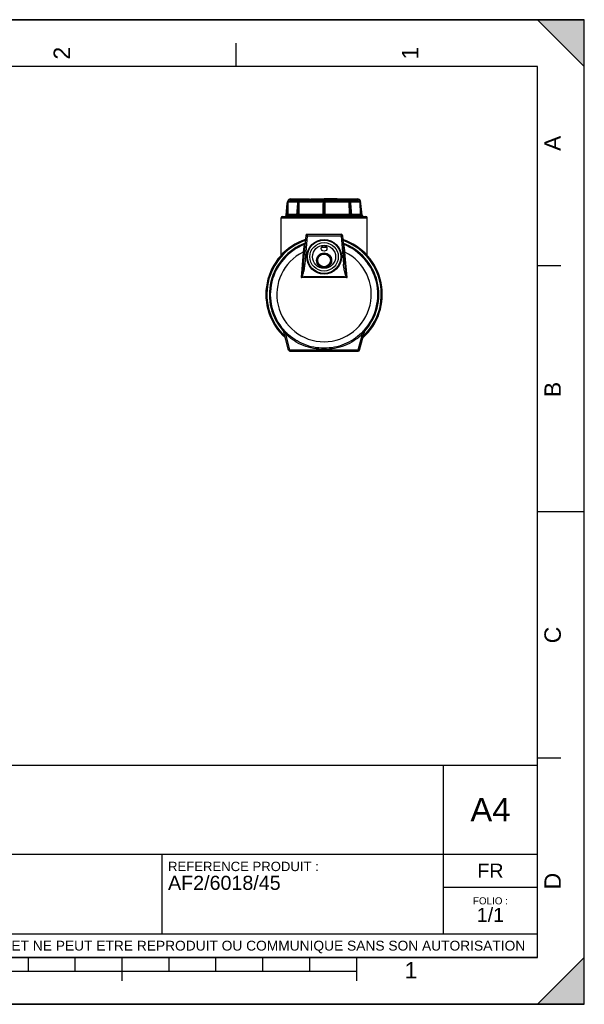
# Model space of a CAD drawing. Header units: millimetres. Extents: x 0 to 297, y 0 to 210.
# Tile 6 of 6: x 177 to 297, y 0 to 210. Entities that reach past the tile are written whole.
import ezdxf

# ---------------------------------------------------------------- set-up
doc = ezdxf.new("R2010")
doc.units = ezdxf.units.MM
doc.header["$LTSCALE"] = 16.335
doc.layers.get('0').update_dxf_attribs({"linetype": 'CONTINUOUS'})
doc.layers.add('AXES_REF', color=7, linetype='CONTINUOUS')
doc.styles.get("Standard").update_dxf_attribs({"font": 'arial.ttf'})
doc.styles.add('TEXTSTYLE_2', font='arial.ttf')

# ---------------------------------------------------------------- blocks, each defined once
blk = doc.blocks.new('MARGEA4_BL0', base_point=(148.51, 105.01))
at = {"color": 7, "linetype": 'Continuous'}
for p, q in [((0.01, 0.01), (0.01, 210.01)), ((297.01, 0.01), (297.01, 210.01)), ((297.01, 210.01), (0.01, 210.01)), ((0.01, 0.01), (0.01, 210.01)), ((0.01, 200.01), (10.01, 210.01)), ((10.01, 210.01), (0.01, 210.01)), ((0.01, 210.01), (0.01, 200.01)), ((0.01, 210.01), (0.01, 0.01)), ((0.01, 200.01), (10.01, 210.01)), ((148.51, 210.01), (148.51, 200.01)), ((287.01, 210.01), (297.01, 200.01)), ((297.01, 210.01), (287.01, 210.01)), ((297.01, 200.01), (287.01, 210.01)), ((297.01, 0.01), (297.01, 210.01)), ((297.01, 200.01), (297.01, 210.01)), ((74.26, 205.01), (74.26, 200.01)), ((222.76, 205.01), (222.76, 200.01)), ((287.01, 200.01), (10.01, 200.01)), ((10.01, 200.01), (10.01, 10.01)), ((287.01, 10.01), (287.01, 200.01)), ((5.01, 157.51), (10.01, 157.51)), ((292.01, 157.51), (287.01, 157.51)), ((0.01, 105.01), (15.01, 105.01)), ((297.01, 105.01), (287.01, 105.01)), ((5.01, 52.51), (10.01, 52.51)), ((292.01, 52.51), (287.01, 52.51)), ((0.01, 10.01), (10.01, 0.01)), ((0.01, 0.01), (0.01, 10.01)), ((0.01, 10.01), (10.01, 0.01)), ((287.01, 10.01), (10.01, 10.01)), ((48.51, 5.01), (48.51, 10.01)), ((58.51, 7.01), (58.51, 10.01)), ((68.51, 7.01), (68.51, 10.01)), ((78.51, 7.01), (78.51, 10.01)), ((88.51, 7.01), (88.51, 10.01)), ((98.51, 5.01), (98.51, 10.01)), ((108.51, 7.01), (108.51, 10.01)), ((118.51, 7.01), (118.51, 10.01)), ((128.51, 7.01), (128.51, 10.01)), ((138.51, 7.01), (138.51, 10.01)), ((148.51, 0.01), (148.51, 10.01)), ((158.51, 7.01), (158.51, 10.01)), ((168.51, 7.01), (168.51, 10.01)), ((178.51, 7.01), (178.51, 10.01)), ((188.51, 7.01), (188.51, 10.01)), ((198.51, 5.01), (198.51, 10.01)), ((208.51, 7.01), (208.51, 10.01)), ((218.51, 7.01), (218.51, 10.01)), ((228.51, 7.01), (228.51, 10.01)), ((238.51, 7.01), (238.51, 10.01)), ((248.51, 5.01), (248.51, 10.01)), ((297.01, 10.01), (287.01, 0.01)), ((297.01, 10.01), (287.01, 0.01)), ((297.01, 0.01), (297.01, 10.01)), ((248.51, 7.01), (48.51, 7.01)), ((297.01, 0.01), (0.01, 0.01)), ((10.01, 0.01), (0.01, 0.01)), ((297.01, 0.01), (0.01, 0.01)), ((287.01, 0.01), (297.01, 0.01))]:
    blk.add_line(p, q, dxfattribs=at)
for points in [[(0.01, 200.01), (10.01, 210.01), (0.01, 210.01)], [(287.01, 210.01), (297.01, 200.01), (297.01, 210.01)], [(0.01, 10.01), (10.01, 0.01), (0.01, 0.01)], [(297.01, 10.01), (287.01, 0.01), (297.01, 0.01)]]:
    blk.add_solid(points, dxfattribs=at)
at = {"color": 5, "linetype": 'Continuous', "style": 'TEXTSTYLE_2', "oblique": 0}
for s, p in [('4', (38.89, 201.51)), ('3', (113.14, 201.51)), ('2', (187.39, 201.51)), ('1', (261.64, 201.51)), ('A', (292.01, 182.01)), ('B', (292.01, 129.51)), ('C', (292.01, 77.01)), ('D', (292.01, 24.51))]:
    blk.add_text(s, height=3.5, rotation=90, dxfattribs=at).set_placement(p)
for s, p in [('A', (5.01, 182.01)), ('B', (5.01, 129.51)), ('C', (5.01, 77.01)), ('D', (5.01, 24.51)), ('4', (36.17, 5.35)), ('1', (258.71, 5.52))]:
    blk.add_text(s, height=3.5, dxfattribs=at).set_placement(p)
blk = doc.blocks.new('*T6')
at = {"color": 2, "linetype": 'Continuous'}
for p, q in [((0, 0), (0, 41)), ((0, 41), (190, 41)), ((25, 22), (25, 41)), ((170, 5), (170, 41)), ((190, 0), (190, 41)), ((0, 31.5), (25, 31.5)), ((0, 22), (190, 22)), ((110, 5), (110, 22)), ((170, 15), (190, 15)), ((0, 5), (190, 5)), ((0, 0), (190, 0))]:
    blk.add_line(p, q, dxfattribs=at)
at = {"color": 5, "linetype": 'Continuous', "line_spacing_factor": 0.9}
for s, insert, char_height, width, attachment_point in [('ECHELLE :\\P\\H2.5;3:50', (1.28, 39.4), 2, 28.5204, 1), ('TITRE :\\P\\H3.0;AUGET A FLOTTEUR 45L\\P\\H2.0; \\P \\P ', (26.28, 39.4), 2, 99.5019, 1), ('A4', (180, 34), 5, 17.0632, 2), ('REFERENCE PRODUIT :\\P\\H3.0;AF2/6018/45', (111.28, 20.4), 2, 64.1338, 1), ('FR', (180, 20), 3, 11.1524, 2), ('FOLIO :  \\P\\H3.0;1/1', (180, 12.81), 1.5, 17.197, 2), ('CE PLAN EST LA PROPRIETE DE LA SOCIETE SIMOP ET NE PEUT ETRE REPRODUIT OU COMMUNIQUE SANS SON AUTORISATION', (95, 3.55), 2.1, 368.8974, 2)]:
    blk.add_mtext(s, dxfattribs=dict(at, insert=insert, char_height=char_height, width=width, attachment_point=attachment_point))

msp = doc.modelspace()

# ---------------------------------------------------------------- linework, layer by layer
at = {"color": 7, "linetype": 'Continuous'}
for p, q in [((0, 210), (297, 210)), ((297, 0), (297, 210)), ((297.01, 0.01), (297.01, 200.01)), ((233.44, 168.32), (233.7, 170.82)), ((233.71, 170.9), (233.81, 171.31)), ((233.81, 171.31), (233.71, 170.9)), ((233.87, 168.44), (233.91, 171.14)), ((234.09, 171.32), (236, 171.32)), ((234.4, 171.77), (238.35, 171.77)), ((234.4, 171.48), (234.4, 171.44)), ((235.73, 168.32), (235.92, 170.82)), ((235.93, 170.89), (236, 171.3)), ((236.24, 168.44), (236.27, 171.14)), ((236.39, 171.32), (241.39, 171.32)), ((236.6, 171.48), (236.6, 171.44)), ((241.39, 171.36), (241.38, 170.88)), ((241.38, 170.88), (241.38, 170.81)), ((241.38, 168.32), (241.38, 170.81)), ((241.39, 171.66), (241.39, 171.65)), ((241.39, 171.66), (241.39, 171.66)), ((241.39, 171.65), (241.39, 171.65)), ((241.39, 171.65), (241.39, 171.64)), ((241.39, 171.64), (241.39, 171.63)), ((241.39, 171.64), (241.39, 171.64)), ((241.39, 171.63), (241.39, 171.62)), ((241.39, 171.62), (241.39, 171.61)), ((241.39, 171.61), (241.39, 171.59)), ((241.39, 171.59), (241.39, 171.57)), ((241.39, 171.57), (241.39, 171.54)), ((241.39, 171.54), (241.39, 171.51)), ((241.39, 171.51), (241.39, 171.45)), ((241.39, 171.45), (241.39, 171.36)), ((241.47, 168.32), (241.48, 170.82)), ((241.48, 170.9), (241.48, 171.31)), ((241.49, 171.77), (241.61, 171.77)), ((241.62, 171.31), (241.62, 170.9)), ((241.71, 171.66), (241.71, 171.67)), ((241.71, 171.66), (241.71, 171.66)), ((241.71, 171.65), (241.71, 171.66)), ((241.71, 171.65), (241.71, 171.65)), ((241.71, 171.64), (241.71, 171.65)), ((241.71, 171.64), (241.71, 171.64)), ((241.71, 171.63), (241.71, 171.64)), ((241.71, 171.62), (241.71, 171.63)), ((241.71, 171.61), (241.71, 171.62)), ((241.71, 171.59), (241.71, 171.61)), ((241.71, 171.56), (241.71, 171.59)), ((241.72, 171.53), (241.71, 171.56)), ((241.72, 171.49), (241.72, 171.53)), ((241.72, 171.42), (241.72, 171.49)), ((241.72, 171.34), (241.72, 171.42)), ((241.72, 171.28), (241.72, 171.34)), ((241.72, 171.32), (246.71, 171.32)), ((241.72, 171.28), (241.72, 170.88)), ((241.72, 170.81), (241.72, 170.88)), ((241.72, 170.81), (241.73, 168.32)), ((244.76, 171.77), (248.71, 171.77)), ((246.5, 171.44), (246.5, 171.48)), ((246.83, 171.14), (246.87, 168.44)), ((247.1, 171.32), (249.01, 171.32)), ((247.1, 171.3), (247.17, 170.9)), ((247.18, 170.82), (247.37, 168.32)), ((248.71, 171.44), (248.71, 171.48)), ((249.19, 171.14), (249.24, 168.44)), ((249.39, 170.9), (249.29, 171.31)), ((249.66, 168.32), (249.4, 170.82)), ((232.67, 168.02), (250.43, 168.02)), ((233.38, 168.26), (233.36, 168.02)), ((233.38, 168.26), (249.72, 168.26)), ((233.44, 168.32), (249.66, 168.32)), ((249.72, 168.26), (249.74, 168.02)), ((237.63, 163.96), (237.12, 157.88)), ((237.93, 164.24), (245.18, 164.24)), ((245.47, 163.96), (245.98, 157.88)), ((238.45, 155.27), (244.65, 155.27)), ((233.99, 139.56), (232.82, 143.93)), ((249.11, 139.56), (250.28, 143.93)), ((234.28, 139.34), (248.82, 139.34)), ((0, 0), (297, 0))]:
    msp.add_line(p, q, dxfattribs=at)
at = {"color": 9, "linetype": 'Continuous'}
for p, q in [((233.7, 170.82), (233.44, 168.32)), ((233.8, 170.81), (233.54, 168.32)), ((233.7, 170.82), (233.7, 170.82)), ((233.81, 171.31), (233.81, 171.31)), ((233.91, 171.28), (233.81, 170.88)), ((233.91, 171.14), (235.97, 171.14)), ((234.4, 171.67), (235.78, 171.67)), ((234.4, 171.48), (236.06, 171.48)), ((236.04, 171.44), (234.4, 171.44)), ((234.51, 171.6), (236.13, 171.6)), ((235.76, 168.32), (235.95, 170.82)), ((236.05, 170.82), (235.87, 168.32)), ((235.95, 170.82), (236.05, 170.82)), ((235.96, 170.9), (236.03, 171.31)), ((236.06, 170.9), (235.96, 170.9)), ((236.19, 170.81), (236.01, 168.32)), ((236.03, 171.31), (236.13, 171.31)), ((236.13, 171.31), (236.06, 170.9)), ((236.26, 171.28), (236.2, 170.88)), ((236.27, 171.14), (241.38, 171.14)), ((236.6, 171.67), (237.56, 171.67)), ((236.6, 171.48), (241.39, 171.48)), ((241.39, 171.44), (236.6, 171.44)), ((236.68, 171.6), (241.39, 171.6)), ((241.48, 171.31), (241.62, 171.31)), ((241.63, 170.9), (241.48, 170.9)), ((241.48, 170.82), (241.63, 170.82)), ((241.63, 170.82), (241.63, 168.32)), ((241.71, 171.6), (246.42, 171.6)), ((241.72, 171.48), (246.5, 171.48)), ((246.5, 171.44), (241.72, 171.44)), ((241.72, 171.14), (246.83, 171.14)), ((245.55, 171.67), (246.5, 171.67)), ((246.91, 170.88), (246.84, 171.28)), ((247.09, 168.32), (246.92, 170.81)), ((246.97, 171.6), (248.59, 171.6)), ((247.04, 170.9), (246.97, 171.31)), ((246.97, 171.31), (247.08, 171.31)), ((247.15, 170.9), (247.04, 170.9)), ((247.05, 171.48), (248.71, 171.48)), ((247.23, 168.32), (247.05, 170.82)), ((247.05, 170.82), (247.16, 170.82)), ((248.71, 171.44), (247.07, 171.44)), ((247.08, 171.31), (247.15, 170.9)), ((247.13, 171.14), (249.19, 171.14)), ((247.16, 170.82), (247.34, 168.32)), ((247.33, 171.67), (248.71, 171.67)), ((249.29, 170.88), (249.2, 171.28)), ((249.39, 170.9), (249.29, 171.31)), ((249.29, 171.31), (249.29, 171.31)), ((249.56, 168.32), (249.31, 170.81)), ((249.39, 170.9), (249.39, 170.9)), ((249.66, 168.32), (249.4, 170.82)), ((249.4, 170.82), (249.4, 170.82)), ((235.74, 168.44), (233.87, 168.44)), ((241.38, 168.44), (236.24, 168.44)), ((246.87, 168.44), (241.73, 168.44)), ((249.24, 168.44), (247.36, 168.44)), ((232.37, 167.72), (250.73, 167.72)), ((237.93, 163.94), (237.42, 157.85)), ((237.63, 163.96), (237.93, 163.94)), ((237.93, 164.24), (237.93, 163.94)), ((237.93, 163.94), (245.18, 163.94)), ((245.18, 164.24), (245.18, 163.94)), ((245.18, 163.94), (245.47, 163.96)), ((245.18, 163.94), (245.68, 157.85)), ((237.1, 160.44), (236.65, 155)), ((246.46, 155), (246, 160.44)), ((237.42, 157.85), (237.12, 157.88)), ((245.98, 157.88), (245.68, 157.85)), ((246.44, 155.01), (236.67, 155.01)), ((234.28, 139.62), (233.39, 142.96)), ((248.82, 139.62), (249.72, 142.96)), ((234.28, 139.62), (248.82, 139.62)), ((234.28, 139.62), (234.28, 139.34)), ((248.82, 139.62), (248.82, 139.34))]:
    msp.add_line(p, q, dxfattribs=at)
at = {"color": 7, "linetype": 'Continuous'}
for points in [[(235.93, 170.89), (235.93, 170.88), (235.93, 170.87), (235.92, 170.86), (235.92, 170.85), (235.92, 170.84), (235.92, 170.83), (235.92, 170.82)], [(236.45, 171.77), (236.44, 171.77), (236.42, 171.76), (236.4, 171.76), (236.38, 171.76), (236.36, 171.75), (236.34, 171.75), (236.33, 171.74), (236.31, 171.74), (236.29, 171.73), (236.27, 171.72), (236.25, 171.71), (236.24, 171.7), (236.22, 171.69), (236.2, 171.67), (236.19, 171.66), (236.17, 171.65), (236.16, 171.63), (236.14, 171.61), (236.13, 171.6), (236.11, 171.58), (236.1, 171.56), (236.09, 171.54), (236.08, 171.52), (236.07, 171.5), (236.06, 171.48), (236.05, 171.46), (236.04, 171.43), (236.03, 171.41), (236.02, 171.39), (236.01, 171.36), (236.01, 171.34), (236, 171.32), (236, 171.3)], [(241.49, 171.77), (241.49, 171.77), (241.48, 171.76), (241.47, 171.76), (241.47, 171.76), (241.46, 171.76), (241.46, 171.76), (241.45, 171.76), (241.45, 171.75), (241.44, 171.75), (241.44, 171.75), (241.43, 171.74), (241.43, 171.74), (241.42, 171.74), (241.42, 171.73), (241.42, 171.73), (241.41, 171.73), (241.41, 171.72), (241.41, 171.72), (241.41, 171.72), (241.41, 171.71), (241.4, 171.71), (241.4, 171.71), (241.4, 171.7), (241.4, 171.7), (241.4, 171.7), (241.4, 171.69), (241.4, 171.69), (241.4, 171.69), (241.4, 171.69), (241.4, 171.69), (241.4, 171.68), (241.4, 171.68), (241.4, 171.68), (241.4, 171.68), (241.39, 171.68), (241.39, 171.67), (241.39, 171.67), (241.39, 171.67), (241.39, 171.67), (241.39, 171.67), (241.39, 171.67), (241.39, 171.67), (241.39, 171.66)], [(241.71, 171.67), (241.71, 171.67), (241.71, 171.67), (241.71, 171.67), (241.71, 171.67), (241.71, 171.67), (241.71, 171.67), (241.71, 171.68), (241.71, 171.68), (241.71, 171.68), (241.71, 171.68), (241.71, 171.68), (241.71, 171.69), (241.71, 171.69), (241.71, 171.69), (241.71, 171.69), (241.71, 171.69), (241.7, 171.7), (241.7, 171.7), (241.7, 171.7), (241.7, 171.71), (241.7, 171.71), (241.7, 171.71), (241.7, 171.72), (241.69, 171.72), (241.69, 171.72), (241.69, 171.73), (241.69, 171.73), (241.68, 171.73), (241.68, 171.74), (241.68, 171.74), (241.67, 171.74), (241.67, 171.75), (241.66, 171.75), (241.66, 171.75), (241.65, 171.76), (241.65, 171.76), (241.64, 171.76), (241.64, 171.76), (241.63, 171.76), (241.62, 171.76), (241.62, 171.77), (241.61, 171.77)], [(247.1, 171.3), (247.1, 171.32), (247.1, 171.34), (247.09, 171.36), (247.08, 171.39), (247.08, 171.41), (247.07, 171.43), (247.06, 171.46), (247.05, 171.48), (247.04, 171.5), (247.03, 171.52), (247.01, 171.54), (247, 171.56), (246.99, 171.58), (246.98, 171.6), (246.96, 171.61), (246.95, 171.63), (246.93, 171.65), (246.92, 171.66), (246.9, 171.68), (246.88, 171.69), (246.87, 171.7), (246.85, 171.71), (246.83, 171.72), (246.81, 171.73), (246.8, 171.74), (246.78, 171.74), (246.76, 171.75), (246.74, 171.76), (246.72, 171.76), (246.7, 171.76), (246.68, 171.76), (246.67, 171.77), (246.66, 171.77)], [(247.18, 170.82), (247.18, 170.83), (247.18, 170.84), (247.18, 170.85), (247.18, 170.86), (247.18, 170.87), (247.18, 170.88), (247.17, 170.9)]]:
    msp.add_lwpolyline(points, dxfattribs=at)
for centre, radius in [((241.55, 159.44), 2.46), ((241.55, 161.24), 0.6), ((241.55, 158.66), 1.6), ((241.55, 158.66), 1.35)]:
    msp.add_circle(centre, radius, dxfattribs=at)
at = {"color": 9, "linetype": 'Continuous'}
for centre, radius, start, end in [((234.3, 170.76), 0.601, 166.3995, 174.1343), ((234.3, 170.76), 0.505, 166.3997, 174.1344), ((234.4, 171.17), 0.504, 90.0018, 166.3986), ((236.76, 170.76), 0.815, 170.1162, 175.7794), ((236.9, 170.76), 0.846, 170.497, 175.9455), ((236.9, 170.76), 0.712, 170.5149, 175.9532), ((270.2, 170.76), 28.72, 179.7241, 179.8835), ((212.91, 170.76), 28.72, 0.1165, 0.2759), ((246.2, 170.76), 0.712, 4.0468, 9.4851), ((246.21, 170.76), 0.846, 4.0545, 9.503), ((246.34, 170.76), 0.815, 4.2206, 9.8838), ((248.71, 171.17), 0.504, 13.6022, 89.9974), ((248.8, 170.76), 0.505, 5.8656, 13.6003), ((248.81, 170.76), 0.601, 5.8657, 13.6005), ((241.55, 151.4), 12.2, 109.1829, 226.844), ((241.55, 151.4), 11.67, 110.3505, 222.3416), ((241.55, 151.4), 12.2, 313.156, 70.8171), ((241.55, 151.4), 11.67, 317.6584, 69.6495), ((241.55, 151.4), 10.07, 116.2266, 63.7734), ((241.55, 151.4), 10.02, 86.7053, 93.2947), ((233.41, 142.65), 3.14, 282.8199, 282.9658), ((249.69, 142.65), 3.14, 257.0341, 257.18)]:
    msp.add_arc(centre, radius, start, end, dxfattribs=at)
at = {"color": 7, "linetype": 'Continuous'}
for centre, radius, start, end in [((234.3, 170.76), 0.6, 166.3932, 174.1378), ((234.39, 171.17), 0.6, 90, 166.3932), ((234.09, 171.14), 0.18, 90.0113, 179.0032), ((240.6, 67.12), 104.66, 92.6439, 93.338), ((240.94, 60.26), 111.52, 92.4235, 92.6532), ((240.91, 121.48), 50.3, 93.8197, 94.8201), ((241.48, 113.21), 58.59, 92.9667, 93.8354), ((241.59, 112.53), 59.27, 86.1696, 87.0283), ((242.13, 120.67), 51.11, 85.1878, 86.1724), ((242.17, 60.26), 111.53, 87.3468, 87.5765), ((242.41, 65.41), 106.38, 86.6676, 87.3505), ((248.71, 171.17), 0.6, 13.6068, 90), ((249.01, 171.14), 0.18, 0.9968, 89.9887), ((248.81, 170.76), 0.6, 5.8622, 13.6068), ((232.67, 167.72), 0.3, 90, 180), ((233.44, 168.26), 0.06, 90, 180), ((249.66, 168.26), 0.06, 0, 90), ((250.43, 167.72), 0.3, 0, 90), ((237.93, 163.94), 0.3, 90, 175.2364), ((245.18, 163.94), 0.3, 4.7636, 90), ((241.55, 151.4), 12.41, 108.7541, 228.3711), ((241.55, 151.4), 11.46, 111.7666, 221.3375), ((237.19, 162.32), 0.3, 291.7666, 355.2364), ((241.55, 151.4), 12.41, 311.6288, 71.2459), ((245.91, 162.32), 0.3, 184.7636, 248.2334), ((241.55, 151.4), 11.46, 318.6625, 68.2334), ((232.53, 143.85), 0.3, 15, 39.912), ((250.57, 143.85), 0.3, 140.088, 165), ((234.28, 139.64), 0.3, 195, 270), ((248.82, 139.64), 0.3, 270, 345)]:
    msp.add_arc(centre, radius, start, end, dxfattribs=at)
at = {"color": 9, "linetype": 'Continuous'}
for points, knots in [([(233.8, 170.81), (233.79, 170.81), (233.76, 170.82), (233.74, 170.82), (233.72, 170.82), (233.71, 170.82), (233.7, 170.82), (233.7, 170.82)], [0, 0, 0, 0, 0.378905, 0.702513, 0.827385, 0.920793, 1, 1, 1, 1]), ([(233.81, 170.88), (233.79, 170.88), (233.77, 170.89), (233.74, 170.9), (233.72, 170.9), (233.71, 170.9)], [0, 0, 0, 0, 0.500008, 0.750013, 1, 1, 1, 1]), ([(233.81, 171.31), (233.83, 171.4), (233.93, 171.58), (234.09, 171.69), (234.18, 171.72)], [0, 0, 0, 0, 0.500329, 1, 1, 1, 1]), ([(233.91, 171.28), (233.9, 171.29), (233.87, 171.29), (233.85, 171.3), (233.83, 171.3), (233.82, 171.3), (233.82, 171.31), (233.81, 171.31), (233.81, 171.31)], [0, 0, 0, 0, 0.379016, 0.702654, 0.827512, 0.920886, 0.979136, 1, 1, 1, 1]), ([(234.4, 171.67), (234.4, 171.68), (234.4, 171.7), (234.4, 171.72), (234.4, 171.74), (234.4, 171.75), (234.4, 171.76), (234.4, 171.76), (234.4, 171.77), (234.4, 171.77)], [0, 0, 0, 0, 0.382391, 0.555156, 0.7066, 0.830911, 0.923326, 0.980335, 1, 1, 1, 1]), ([(235.95, 170.82), (235.94, 170.82), (235.94, 170.82), (235.93, 170.82), (235.92, 170.82), (235.92, 170.82), (235.92, 170.82)], [0, 0, 0, 0, 0.416083, 0.726463, 0.920964, 1, 1, 1, 1]), ([(235.96, 170.9), (235.95, 170.9), (235.94, 170.9), (235.93, 170.9), (235.93, 170.9)], [0, 0, 0, 0, 0.692468, 1, 1, 1, 1]), ([(236.03, 171.31), (236.02, 171.31), (236.01, 171.31), (236, 171.3), (236, 171.3)], [0, 0, 0, 0, 0.692479, 1, 1, 1, 1]), ([(236.45, 171.77), (236.4, 171.77), (236.3, 171.74), (236.17, 171.64), (236.07, 171.49), (236.04, 171.37), (236.03, 171.31)], [0, 0, 0, 0, 0.21678, 0.452226, 0.714648, 1, 1, 1, 1]), ([(236.19, 170.81), (236.17, 170.82), (236.12, 170.82), (236.08, 170.82), (236.05, 170.82)], [0, 0, 0, 0, 0.497293, 1, 1, 1, 1]), ([(236.2, 170.88), (236.17, 170.89), (236.13, 170.9), (236.08, 170.9), (236.06, 170.9)], [0, 0, 0, 0, 0.499685, 1, 1, 1, 1]), ([(236.13, 171.31), (236.14, 171.36), (236.17, 171.46), (236.24, 171.6), (236.33, 171.7), (236.41, 171.74), (236.45, 171.75)], [0, 0, 0, 0, 0.283028, 0.546148, 0.784431, 1, 1, 1, 1]), ([(236.26, 171.28), (236.24, 171.29), (236.2, 171.3), (236.15, 171.31), (236.13, 171.31)], [0, 0, 0, 0, 0.4997, 1, 1, 1, 1]), ([(236.6, 171.67), (236.56, 171.67), (236.48, 171.65), (236.38, 171.56), (236.3, 171.44), (236.27, 171.34), (236.26, 171.28)], [0, 0, 0, 0, 0.212081, 0.445773, 0.709895, 1, 1, 1, 1]), ([(236.6, 171.67), (236.6, 171.68), (236.6, 171.71), (236.59, 171.74), (236.56, 171.76), (236.54, 171.77), (236.53, 171.77)], [0, 0, 0, 0, 0.285785, 0.552073, 0.788052, 1, 1, 1, 1]), ([(241.48, 170.9), (241.46, 170.9), (241.43, 170.9), (241.39, 170.89), (241.38, 170.88), (241.38, 170.88)], [0, 0, 0, 0, 0.671446, 0.888585, 1, 1, 1, 1]), ([(241.48, 170.82), (241.47, 170.82), (241.44, 170.82), (241.42, 170.82), (241.4, 170.82), (241.39, 170.82), (241.39, 170.81), (241.38, 170.81), (241.38, 170.81)], [0, 0, 0, 0, 0.377097, 0.697444, 0.820901, 0.913581, 0.972732, 1, 1, 1, 1]), ([(241.48, 171.31), (241.46, 171.31), (241.43, 171.3), (241.4, 171.3), (241.39, 171.29), (241.39, 171.28)], [0, 0, 0, 0, 0.671443, 0.888583, 1, 1, 1, 1]), ([(241.49, 171.77), (241.49, 171.77), (241.49, 171.76), (241.49, 171.76), (241.49, 171.75), (241.49, 171.73), (241.49, 171.71), (241.49, 171.68), (241.48, 171.63), (241.48, 171.57), (241.48, 171.49), (241.48, 171.4), (241.48, 171.34), (241.48, 171.31)], [0, 0, 0, 0, 0.005037, 0.018764, 0.041318, 0.072844, 0.112846, 0.160881, 0.280801, 0.428962, 0.601598, 0.793654, 1, 1, 1, 1]), ([(241.62, 171.31), (241.62, 171.34), (241.62, 171.4), (241.62, 171.49), (241.62, 171.57), (241.62, 171.63), (241.62, 171.68), (241.62, 171.71), (241.62, 171.73), (241.62, 171.75), (241.61, 171.76), (241.61, 171.76), (241.61, 171.77), (241.61, 171.77)], [0, 0, 0, 0, 0.206483, 0.398879, 0.571242, 0.71955, 0.839251, 0.887273, 0.927341, 0.95875, 0.981261, 0.994968, 1, 1, 1, 1]), ([(241.72, 171.28), (241.72, 171.29), (241.71, 171.3), (241.68, 171.3), (241.65, 171.31), (241.62, 171.31)], [0, 0, 0, 0, 0.11148, 0.328302, 1, 1, 1, 1]), ([(241.72, 170.88), (241.72, 170.88), (241.71, 170.89), (241.68, 170.9), (241.65, 170.9), (241.62, 170.9)], [0, 0, 0, 0, 0.111415, 0.328554, 1, 1, 1, 1]), ([(241.72, 170.81), (241.72, 170.81), (241.72, 170.81), (241.71, 170.82), (241.7, 170.82), (241.69, 170.82), (241.66, 170.82), (241.64, 170.82), (241.63, 170.82)], [0, 0, 0, 0, 0.027281, 0.08632, 0.17882, 0.30208, 0.622259, 1, 1, 1, 1]), ([(246.57, 171.77), (246.56, 171.77), (246.54, 171.76), (246.52, 171.74), (246.5, 171.71), (246.5, 171.68), (246.5, 171.67)], [0, 0, 0, 0, 0.211948, 0.447927, 0.714215, 1, 1, 1, 1]), ([(246.84, 171.28), (246.83, 171.34), (246.8, 171.44), (246.73, 171.56), (246.62, 171.65), (246.54, 171.67), (246.5, 171.67)], [0, 0, 0, 0, 0.289745, 0.553905, 0.787638, 1, 1, 1, 1]), ([(246.65, 171.75), (246.69, 171.74), (246.77, 171.7), (246.87, 171.6), (246.94, 171.46), (246.97, 171.36), (246.97, 171.31)], [0, 0, 0, 0, 0.215653, 0.453985, 0.717194, 1, 1, 1, 1]), ([(247.08, 171.31), (247.06, 171.37), (247.03, 171.49), (246.93, 171.64), (246.81, 171.74), (246.7, 171.77), (246.66, 171.77)], [0, 0, 0, 0, 0.285707, 0.548095, 0.783505, 1, 1, 1, 1]), ([(246.97, 171.31), (246.95, 171.31), (246.91, 171.3), (246.86, 171.29), (246.84, 171.28)], [0, 0, 0, 0, 0.5003, 1, 1, 1, 1]), ([(247.04, 170.9), (247.02, 170.9), (246.97, 170.9), (246.93, 170.89), (246.91, 170.88)], [0, 0, 0, 0, 0.500315, 1, 1, 1, 1]), ([(247.05, 170.82), (247.03, 170.82), (246.98, 170.82), (246.94, 170.82), (246.92, 170.81)], [0, 0, 0, 0, 0.502707, 1, 1, 1, 1]), ([(247.1, 171.3), (247.1, 171.3), (247.09, 171.31), (247.08, 171.31), (247.08, 171.31)], [0, 0, 0, 0, 0.307521, 1, 1, 1, 1]), ([(247.17, 170.9), (247.17, 170.9), (247.16, 170.9), (247.15, 170.9), (247.15, 170.9)], [0, 0, 0, 0, 0.307532, 1, 1, 1, 1]), ([(247.18, 170.82), (247.18, 170.82), (247.18, 170.82), (247.18, 170.82), (247.17, 170.82), (247.16, 170.82), (247.16, 170.82)], [0, 0, 0, 0, 0.079036, 0.273537, 0.583918, 1, 1, 1, 1]), ([(248.71, 171.77), (248.71, 171.77), (248.71, 171.76), (248.71, 171.76), (248.71, 171.75), (248.71, 171.74), (248.71, 171.72), (248.71, 171.7), (248.71, 171.68), (248.71, 171.67)], [0, 0, 0, 0, 0.019665, 0.076674, 0.169089, 0.2934, 0.444844, 0.617609, 1, 1, 1, 1]), ([(248.92, 171.73), (249.01, 171.69), (249.18, 171.58), (249.27, 171.4), (249.29, 171.31)], [0, 0, 0, 0, 0.49974, 1, 1, 1, 1]), ([(249.29, 171.31), (249.29, 171.31), (249.29, 171.31), (249.28, 171.3), (249.27, 171.3), (249.26, 171.3), (249.23, 171.29), (249.21, 171.29), (249.2, 171.28)], [0, 0, 0, 0, 0.020864, 0.079114, 0.172489, 0.297346, 0.620984, 1, 1, 1, 1]), ([(249.39, 170.9), (249.39, 170.9), (249.39, 170.9), (249.38, 170.9), (249.37, 170.9), (249.36, 170.89), (249.33, 170.89), (249.31, 170.88), (249.29, 170.88)], [0, 0, 0, 0, 0.02089, 0.079157, 0.172541, 0.2974, 0.621019, 1, 1, 1, 1]), ([(249.4, 170.82), (249.4, 170.82), (249.4, 170.82), (249.39, 170.82), (249.37, 170.82), (249.34, 170.82), (249.32, 170.81), (249.31, 170.81)], [0, 0, 0, 0, 0.079208, 0.172616, 0.297489, 0.621096, 1, 1, 1, 1]), ([(237.3, 162.04), (237.3, 162.04), (237.3, 162.04), (237.3, 162.03), (237.3, 162.02), (237.3, 162), (237.29, 161.97), (237.29, 161.92), (237.28, 161.85), (237.27, 161.77), (237.26, 161.68), (237.24, 161.53), (237.21, 161.33), (237.18, 161.06), (237.14, 160.75), (237.11, 160.54), (237.1, 160.44)], [0, 0, 0, 0, 0.001192, 0.004764, 0.010706, 0.019002, 0.042557, 0.075174, 0.116509, 0.166144, 0.223596, 0.288337, 0.437414, 0.608728, 0.797683, 1, 1, 1, 1]), ([(246, 160.44), (245.99, 160.54), (245.96, 160.75), (245.92, 161.06), (245.89, 161.33), (245.86, 161.53), (245.85, 161.68), (245.83, 161.77), (245.82, 161.85), (245.82, 161.92), (245.81, 161.97), (245.81, 162), (245.8, 162.02), (245.8, 162.03), (245.8, 162.04), (245.8, 162.04), (245.8, 162.04)], [0, 0, 0, 0, 0.202317, 0.391272, 0.562586, 0.711663, 0.776404, 0.833856, 0.883491, 0.924826, 0.957443, 0.980998, 0.989294, 0.995236, 0.998808, 1, 1, 1, 1]), ([(237.1, 160.44), (237.13, 160.44), (237.18, 160.44), (237.23, 160.45), (237.29, 160.47), (237.34, 160.49), (237.34, 160.53)], [0, 0, 0, 0, 0.349901, 0.505818, 0.644555, 1, 1, 1, 1]), ([(246, 160.44), (245.97, 160.44), (245.93, 160.44), (245.87, 160.45), (245.82, 160.47), (245.76, 160.49), (245.76, 160.53)], [0, 0, 0, 0, 0.349901, 0.505818, 0.644555, 1, 1, 1, 1]), ([(237.12, 157.88), (237.1, 157.64), (237.06, 157.27), (237, 156.79), (236.95, 156.43), (236.89, 156.07), (236.84, 155.77), (236.79, 155.53), (236.75, 155.35), (236.7, 155.17), (236.67, 155.05), (236.65, 155)], [0, 0, 0, 0, 0.249412, 0.374282, 0.499252, 0.624315, 0.749466, 0.812073, 0.874702, 0.937343, 1, 1, 1, 1]), ([(237.42, 157.85), (237.4, 157.62), (237.34, 157.14), (237.23, 156.55), (237.12, 156.09), (237.03, 155.74), (236.92, 155.4), (236.83, 155.18), (236.78, 155.07)], [0, 0, 0, 0, 0.250007, 0.50002, 0.625039, 0.750055, 0.875063, 1, 1, 1, 1]), ([(246.32, 155.07), (246.27, 155.18), (246.18, 155.4), (246.07, 155.74), (245.98, 156.09), (245.87, 156.55), (245.76, 157.14), (245.7, 157.62), (245.68, 157.85)], [0, 0, 0, 0, 0.124938, 0.249946, 0.374962, 0.499981, 0.749993, 1, 1, 1, 1]), ([(245.98, 157.88), (246, 157.64), (246.04, 157.27), (246.1, 156.79), (246.16, 156.43), (246.21, 156.07), (246.27, 155.77), (246.32, 155.53), (246.36, 155.35), (246.4, 155.17), (246.43, 155.05), (246.46, 155)], [0, 0, 0, 0, 0.249412, 0.374282, 0.499252, 0.624316, 0.749466, 0.812074, 0.874702, 0.937343, 1, 1, 1, 1]), ([(232.95, 143.7), (232.94, 143.72), (232.91, 143.77), (232.88, 143.83), (232.86, 143.87), (232.84, 143.9), (232.83, 143.92), (232.82, 143.93), (232.82, 143.93), (232.82, 143.93)], [0, 0, 0, 0, 0.302925, 0.595768, 0.734292, 0.861246, 0.961946, 0.991822, 1, 1, 1, 1]), ([(233.6, 143.16), (233.48, 143.27), (233.26, 143.49), (233.05, 143.72), (232.95, 143.83)], [0, 0, 0, 0, 0.510717, 1, 1, 1, 1]), ([(232.95, 143.83), (232.96, 143.82), (232.97, 143.78), (232.96, 143.74), (232.95, 143.71), (232.95, 143.7)], [0, 0, 0, 0, 0.423866, 0.69006, 1, 1, 1, 1]), ([(233.39, 142.96), (233.31, 143.08), (233.16, 143.33), (233.02, 143.58), (232.95, 143.7)], [0, 0, 0, 0, 0.503215, 1, 1, 1, 1]), ([(233.6, 143.16), (233.59, 143.16), (233.59, 143.15), (233.57, 143.14), (233.55, 143.12), (233.53, 143.1), (233.5, 143.07), (233.45, 143.02), (233.41, 142.98), (233.39, 142.96)], [0, 0, 0, 0, 0.03133, 0.095818, 0.191608, 0.315577, 0.463624, 0.630829, 1, 1, 1, 1]), ([(249.72, 142.96), (249.18, 142.44), (247.99, 141.49), (245.98, 140.44), (243.81, 139.8), (241.55, 139.58), (239.29, 139.8), (237.12, 140.44), (235.11, 141.49), (233.93, 142.44), (233.39, 142.96)], [0, 0, 0, 0, 0.124962, 0.249955, 0.374971, 0.5, 0.625029, 0.750045, 0.875038, 1, 1, 1, 1]), ([(249.51, 143.16), (248.98, 142.65), (247.83, 141.73), (245.87, 140.71), (243.75, 140.08), (241.55, 139.87), (239.35, 140.08), (237.23, 140.71), (235.27, 141.73), (234.12, 142.65), (233.6, 143.16)], [0, 0, 0, 0, 0.124968, 0.249962, 0.374976, 0.5, 0.625024, 0.750038, 0.875032, 1, 1, 1, 1]), ([(250.16, 143.83), (250.06, 143.72), (249.84, 143.49), (249.62, 143.27), (249.51, 143.16)], [0, 0, 0, 0, 0.489283, 1, 1, 1, 1]), ([(249.51, 143.16), (249.51, 143.16), (249.52, 143.15), (249.53, 143.14), (249.55, 143.12), (249.58, 143.1), (249.61, 143.07), (249.65, 143.02), (249.69, 142.98), (249.72, 142.96)], [0, 0, 0, 0, 0.03133, 0.095817, 0.191607, 0.315576, 0.463623, 0.630828, 1, 1, 1, 1]), ([(250.16, 143.7), (250.09, 143.58), (249.94, 143.33), (249.79, 143.08), (249.72, 142.96)], [0, 0, 0, 0, 0.496785, 1, 1, 1, 1]), ([(250.16, 143.83), (250.14, 143.82), (250.14, 143.78), (250.14, 143.74), (250.15, 143.71), (250.16, 143.7)], [0, 0, 0, 0, 0.423867, 0.69006, 1, 1, 1, 1]), ([(250.28, 143.93), (250.28, 143.93), (250.28, 143.93), (250.28, 143.92), (250.26, 143.9), (250.25, 143.87), (250.22, 143.83), (250.19, 143.77), (250.17, 143.72), (250.16, 143.7)], [0, 0, 0, 0, 0.00817, 0.038039, 0.138727, 0.265671, 0.404203, 0.697059, 1, 1, 1, 1]), ([(233.99, 139.56), (233.99, 139.56), (234, 139.56), (234, 139.56), (234.01, 139.56), (234.03, 139.56), (234.07, 139.57), (234.09, 139.58), (234.11, 139.58)], [0, 0, 0, 0, 0.022024, 0.073589, 0.156601, 0.270425, 0.584604, 1, 1, 1, 1]), ([(234.12, 139.58), (234.13, 139.59), (234.19, 139.6), (234.24, 139.61), (234.28, 139.62)], [0, 0, 0, 0, 0.228962, 1, 1, 1, 1]), ([(248.82, 139.62), (248.84, 139.62), (248.89, 139.61), (248.94, 139.59), (248.99, 139.58)], [0, 0, 0, 0, 0.265413, 1, 1, 1, 1]), ([(248.99, 139.58), (249.01, 139.58), (249.04, 139.57), (249.07, 139.56), (249.09, 139.56), (249.1, 139.56), (249.11, 139.56), (249.11, 139.56), (249.11, 139.56)], [0, 0, 0, 0, 0.415396, 0.729575, 0.843399, 0.926411, 0.977976, 1, 1, 1, 1])]:
    msp.add_open_spline(points, degree=3, knots=knots, dxfattribs=at)
at = {"color": 7, "linetype": 'Continuous'}
for points, knots in [([(234.18, 171.72), (234.19, 171.73), (234.26, 171.75), (234.34, 171.77), (234.4, 171.77)], [0, 0, 0, 0, 0.251652, 1, 1, 1, 1]), ([(234.28, 171.32), (234.31, 171.32), (234.37, 171.34), (234.4, 171.41), (234.4, 171.44)], [0, 0, 0, 0, 0.499958, 1, 1, 1, 1]), ([(234.4, 171.48), (234.4, 171.51), (234.42, 171.57), (234.48, 171.6), (234.51, 171.6)], [0, 0, 0, 0, 0.500041, 1, 1, 1, 1]), ([(236.27, 171.14), (236.27, 171.17), (236.28, 171.21), (236.3, 171.27), (236.34, 171.31), (236.38, 171.32), (236.39, 171.32)], [0, 0, 0, 0, 0.290373, 0.558514, 0.792765, 1, 1, 1, 1]), ([(236.52, 171.32), (236.53, 171.32), (236.55, 171.33), (236.58, 171.35), (236.6, 171.39), (236.6, 171.42), (236.6, 171.44)], [0, 0, 0, 0, 0.206906, 0.44127, 0.70975, 1, 1, 1, 1]), ([(236.6, 171.48), (236.6, 171.5), (236.61, 171.53), (236.62, 171.57), (236.65, 171.59), (236.67, 171.6), (236.68, 171.6)], [0, 0, 0, 0, 0.288302, 0.556445, 0.792292, 1, 1, 1, 1]), ([(238.35, 171.77), (238.37, 171.77), (238.41, 171.76), (238.44, 171.73), (238.44, 171.72)], [0, 0, 0, 0, 0.748933, 1, 1, 1, 1]), ([(238.38, 171.76), (238.65, 171.77), (239.7, 171.79), (240.76, 171.8), (241.55, 171.8)], [0, 0, 0, 0, 0.249011, 1, 1, 1, 1]), ([(244.72, 171.76), (244.46, 171.77), (243.4, 171.79), (242.35, 171.8), (241.55, 171.8)], [0, 0, 0, 0, 0.249011, 1, 1, 1, 1]), ([(244.66, 171.72), (244.67, 171.73), (244.69, 171.76), (244.73, 171.77), (244.76, 171.77)], [0, 0, 0, 0, 0.251066, 1, 1, 1, 1]), ([(246.42, 171.6), (246.43, 171.6), (246.46, 171.59), (246.48, 171.57), (246.5, 171.53), (246.5, 171.5), (246.5, 171.48)], [0, 0, 0, 0, 0.207708, 0.443555, 0.711698, 1, 1, 1, 1]), ([(246.5, 171.44), (246.5, 171.42), (246.5, 171.39), (246.52, 171.35), (246.55, 171.33), (246.57, 171.32), (246.58, 171.32)], [0, 0, 0, 0, 0.29025, 0.55873, 0.793094, 1, 1, 1, 1]), ([(246.71, 171.32), (246.73, 171.32), (246.76, 171.31), (246.8, 171.27), (246.83, 171.21), (246.83, 171.17), (246.83, 171.14)], [0, 0, 0, 0, 0.207235, 0.441487, 0.709628, 1, 1, 1, 1]), ([(248.59, 171.6), (248.62, 171.6), (248.68, 171.57), (248.71, 171.51), (248.71, 171.48)], [0, 0, 0, 0, 0.499959, 1, 1, 1, 1]), ([(248.71, 171.77), (248.76, 171.77), (248.84, 171.76), (248.91, 171.73), (248.92, 171.73)], [0, 0, 0, 0, 0.748341, 1, 1, 1, 1]), ([(248.71, 171.44), (248.71, 171.41), (248.73, 171.34), (248.8, 171.32), (248.83, 171.32)], [0, 0, 0, 0, 0.500042, 1, 1, 1, 1]), ([(233.75, 168.32), (233.78, 168.32), (233.84, 168.34), (233.87, 168.41), (233.87, 168.44)], [0, 0, 0, 0, 0.499958, 1, 1, 1, 1]), ([(236.15, 168.32), (236.16, 168.32), (236.19, 168.33), (236.21, 168.35), (236.23, 168.39), (236.24, 168.42), (236.24, 168.44)], [0, 0, 0, 0, 0.207225, 0.441478, 0.709644, 1, 1, 1, 1]), ([(246.87, 168.44), (246.87, 168.42), (246.87, 168.39), (246.89, 168.35), (246.92, 168.33), (246.94, 168.32), (246.95, 168.32)], [0, 0, 0, 0, 0.290356, 0.558522, 0.792775, 1, 1, 1, 1]), ([(249.24, 168.44), (249.24, 168.41), (249.26, 168.34), (249.33, 168.32), (249.36, 168.32)], [0, 0, 0, 0, 0.500042, 1, 1, 1, 1]), ([(236.67, 155.01), (236.66, 155.01), (236.66, 155.01), (236.65, 155), (236.65, 155)], [0, 0, 0, 0, 0.499729, 1, 1, 1, 1]), ([(236.67, 155.01), (236.67, 155.01), (236.68, 155.02), (236.7, 155.03), (236.73, 155.05), (236.76, 155.06), (236.78, 155.07)], [0, 0, 0, 0, 0.124603, 0.249298, 0.499125, 1, 1, 1, 1]), ([(236.78, 155.07), (236.81, 155.09), (236.88, 155.11), (237.01, 155.16), (237.18, 155.19), (237.39, 155.22), (237.67, 155.25), (238.03, 155.26), (238.31, 155.27), (238.45, 155.27)], [0, 0, 0, 0, 0.062453, 0.124948, 0.249929, 0.374936, 0.499951, 0.749969, 1, 1, 1, 1]), ([(244.65, 155.27), (244.8, 155.27), (245.08, 155.26), (245.43, 155.25), (245.71, 155.22), (245.92, 155.19), (246.09, 155.16), (246.23, 155.11), (246.29, 155.09), (246.32, 155.07)], [0, 0, 0, 0, 0.250031, 0.500049, 0.625064, 0.750071, 0.875052, 0.937547, 1, 1, 1, 1]), ([(246.32, 155.07), (246.34, 155.06), (246.37, 155.05), (246.4, 155.03), (246.42, 155.02), (246.43, 155.01), (246.44, 155.01)], [0, 0, 0, 0, 0.500877, 0.750707, 0.875401, 1, 1, 1, 1]), ([(246.46, 155), (246.45, 155), (246.45, 155.01), (246.44, 155.01), (246.44, 155.01)], [0, 0, 0, 0, 0.500348, 1, 1, 1, 1])]:
    msp.add_open_spline(points, degree=3, knots=knots, dxfattribs=at)
at = {"color": 9, "linetype": 'Continuous'}
for points in [[(236.45, 171.75), (236.48, 171.76), (236.51, 171.77), (236.53, 171.77)], [(246.57, 171.77), (246.6, 171.77), (246.63, 171.76), (246.65, 171.75)]]:
    msp.add_open_spline(points, degree=3, dxfattribs=at)
at = {"layer": 'AXES_REF', "color": 7, "linetype": 'Continuous'}
for p, q in [((232.37, 159.75), (232.37, 167.72)), ((250.73, 159.75), (250.73, 167.72))]:
    msp.add_line(p, q, dxfattribs=at)
for centre, radius in [((241.55, 159.44), 3.69), ((241.55, 159.44), 3.6), ((241.55, 159.44), 3.56), ((241.55, 159.44), 3.56), ((241.55, 159.44), 3.03), ((241.55, 158.66), 1.59), ((241.55, 158.66), 1.41)]:
    msp.add_circle(centre, radius, dxfattribs=at)

# ---------------------------------------------------------------- block references
at = {"color": 2, "linetype": 'Continuous'}
msp.add_blockref('MARGEA4_BL0', (148.51, 105.01), dxfattribs=at)
msp.add_blockref('*T6', (97.01, 10.01))

doc.saveas('drawing.dxf')
